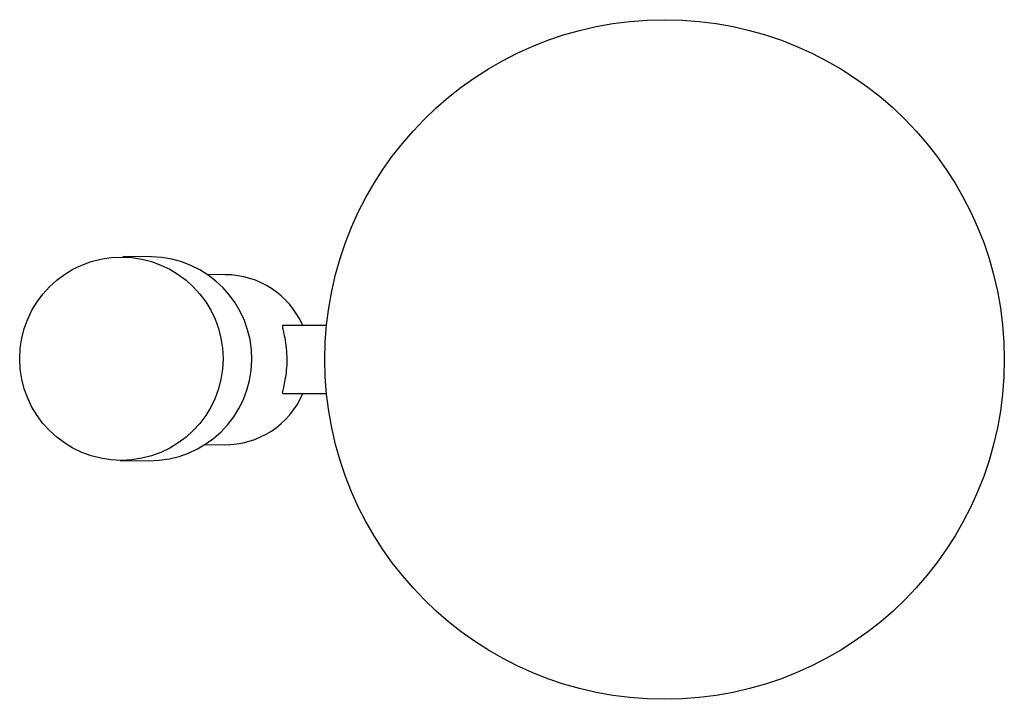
# Paper-space layout '_Inferior' of a CAD drawing. Header units: millimetres. Extents: x -50 to 95, y -50 to 50.
import ezdxf

# ---------------------------------------------------------------- set-up
doc = ezdxf.new("R2010")
doc.units = ezdxf.units.MM

psp = doc.layouts.new('_Inferior')

# ---------------------------------------------------------------- linework, layer by layer
at = {"color": 7, "linetype": 'Continuous', "lineweight": 25}
for p, q in [((-30.25, 15.1), (-34.5, 15.16)), ((-19.24, 12.46), (-22.02, 12.5)), ((-4.5, 5), (-10.96, 5)), ((-10.93, -5), (-4.5, -5)), ((-22.35, -12.5), (-19.56, -12.54)), ((-34.89, -14.84), (-30.64, -14.89))]:
    psp.add_line(p, q, dxfattribs=at)
for centre, radius in [((45.25, 0), 50), ((-34.69, 0.12), 14.96)]:
    psp.add_circle(centre, radius, dxfattribs=at)
for centre, radius, start, end in [((-30.49, 0.11), 15, 269.4085, 89.1023), ((-19.41, 0.01), 12.46, 23.6388, 89.9395), ((-19.41, -0.08), 12.46, 269.3108, 336.7487)]:
    psp.add_arc(centre, radius, start, end, dxfattribs=at)
psp.add_open_spline([(-10.96, 5), (-10.98, 4.95), (-11.03, 4.85), (-10.84, 4.07), (-10.58, 2.88), (-10.37, 1.32), (-10.32, -0.37), (-10.44, -1.95), (-10.68, -3.33), (-10.92, -4.39), (-11.05, -4.97), (-10.96, -4.94), (-10.93, -4.93)], degree=3, knots=[0, 0, 0, 0, 0.101374, 0.202541, 0.308952, 0.419483, 0.524615, 0.623884, 0.724702, 0.832149, 0.942536, 1, 1, 1, 1], dxfattribs=at)

doc.saveas('drawing.dxf')
